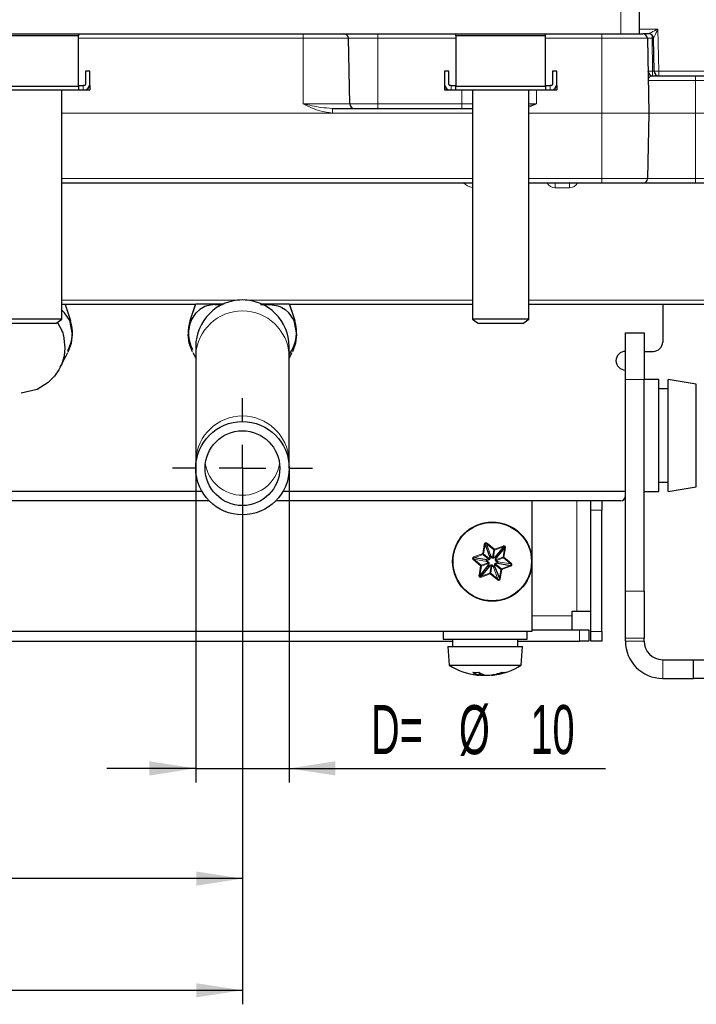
# Paper-space layout 'Blatt5' of a CAD drawing. Header units: millimetres. Extents: x 5 to 418, y 2 to 292.
# Tile 17 of 37: x 228 to 276, y 79 to 149. Entities that reach past the tile are written whole.
import ezdxf

# ---------------------------------------------------------------- set-up
doc = ezdxf.new("R2010")
doc.units = ezdxf.units.MM
doc.layers.add('SLD-0', color=7, linetype='Continuous')
doc.styles.add('SLDTEXTSTYLE0', font='TXT', dxfattribs={"width": 0.605})
doc.dimstyles.new('SLDDIMSTYLE5', dxfattribs={"dimtxt": 3.5, "dimasz": 3.302, "dimexe": 0, "dimexo": 0.0625, "dimgap": 0.875, "dimtad": 1, "dimlfac": 1.5, "dimrnd": 1e-09, "dimzin": 12, "dimdsep": 46, "dimtxsty": 'SLDTEXTSTYLE0', "dimsah": 1, "dimcen": 0.09, "dimadec": 0, "dimazin": 3, "dimtfac": 1, "dimtofl": 0, "dimtmove": 0, "dimatfit": 3, "dimfxl": 1, "dimfrac": 2, "dimtolj": 1, "dimtzin": 12, "dimarcsym": 0})
doc.dimstyles.new('SLDDIMSTYLE6', dxfattribs={"dimtxt": 3.5, "dimasz": 3.302, "dimexe": 0, "dimexo": 0.0625, "dimgap": 0.875, "dimtad": 1, "dimlfac": 1.5, "dimrnd": 1e-09, "dimzin": 12, "dimdsep": 46, "dimtxsty": 'SLDTEXTSTYLE0', "dimsah": 1, "dimcen": 0.09, "dimadec": 0, "dimazin": 3, "dimtfac": 1, "dimtmove": 0, "dimatfit": 0, "dimfxl": 1, "dimfrac": 2, "dimtolj": 1, "dimtzin": 12, "dimarcsym": 0})

# ---------------------------------------------------------------- blocks, each defined once
blk = doc.blocks.new('_D_28')
at = {"layer": 'SLD-0', "color": 7}
for p, q in [((137.875, 142.424), (137.885, 272.518)), ((287.208, 142.413), (287.218, 272.506)), ((137.885, 271.518), (287.218, 271.506))]:
    blk.add_line(p, q, dxfattribs=at)
for points in [[(137.885, 271.518), (141.187, 271.01), (141.187, 272.026)], [(287.218, 271.506), (283.916, 272.015), (283.916, 270.999)]]:
    blk.add_solid(points, dxfattribs=at)
at = {"layer": 'SLD-0', "color": 7, "insert": (208.541, 276.024), "char_height": 3.5, "attachment_point": 1, "rotation": 359.99554, "style": 'SLDTEXTSTYLE0'}
blk.add_mtext('224', dxfattribs=at)
blk = doc.blocks.new('_D_30')
at = {"layer": 'SLD-0', "color": 7}
for p, q in [((195.541, 117.085), (195.541, 86.8)), ((243.541, 117.085), (243.541, 86.8)), ((243.541, 87.8), (195.541, 87.8))]:
    blk.add_line(p, q, dxfattribs=at)
for centre, start, end in [((222.239, 90.486), 153.43495, 206.56505), ((216.843, 90.486), 333.43495, 26.56505)]:
    blk.add_arc(centre, 6.006, start, end, dxfattribs=at)
for points in [[(195.541, 87.8), (198.843, 87.292), (198.843, 88.308)], [(243.541, 87.8), (240.239, 88.308), (240.239, 87.292)]]:
    blk.add_solid(points, dxfattribs=at)
at = {"layer": 'SLD-0', "color": 7, "insert": (216.868, 92.311), "char_height": 3.5, "attachment_point": 1, "style": 'SLDTEXTSTYLE0'}
blk.add_mtext('72', dxfattribs=at)
blk = doc.blocks.new('_D_31')
at = {"layer": 'SLD-0', "color": 7}
for p, q in [((240.208, 117.085), (240.208, 94.662)), ((246.875, 117.085), (246.875, 94.662)), ((240.208, 95.662), (233.858, 95.662)), ((240.208, 95.662), (246.875, 95.662)), ((246.875, 95.662), (269.45, 95.662))]:
    blk.add_line(p, q, dxfattribs=at)
for points in [[(240.208, 95.662), (236.906, 96.17), (236.906, 95.154)], [(246.875, 95.662), (250.177, 95.154), (250.177, 96.17)]]:
    blk.add_solid(points, dxfattribs=at)
at = {"layer": 'SLD-0', "color": 7, "char_height": 3.5, "attachment_point": 1, "style": 'SLDTEXTSTYLE0'}
for s, insert in [('D=', (252.72, 100.184)), ('%%c', (259, 100.174)), ('10', (264.103, 100.184))]:
    blk.add_mtext(s, dxfattribs=dict(at, insert=insert))
blk = doc.blocks.new('_D_35')
at = {"layer": 'SLD-0', "color": 7}
for p, q in [((137.875, 142.424), (137.875, 78.829)), ((243.541, 117.085), (243.541, 78.829)), ((137.875, 79.829), (243.541, 79.829))]:
    blk.add_line(p, q, dxfattribs=at)
for points in [[(137.875, 79.829), (141.177, 79.321), (141.177, 80.337)], [(243.541, 79.829), (240.239, 80.337), (240.239, 79.321)]]:
    blk.add_solid(points, dxfattribs=at)
at = {"layer": 'SLD-0', "color": 7, "insert": (184.692, 84.34), "char_height": 3.5, "attachment_point": 1, "style": 'SLDTEXTSTYLE0'}
blk.add_mtext('158,5', dxfattribs=at)
blk = doc.blocks.new('SW_CENTERMARKSYMBOL_17')
at = {"layer": 'SLD-0', "color": 0}
for p, q in [((0, 3.333), (0, 5)), ((0, 0), (0, 1.667)), ((-3.333, 0), (-5, 0)), ((0, 0), (-1.667, 0)), ((0, 0), (0, -1.667)), ((0, 0), (1.667, 0)), ((3.333, 0), (5, 0)), ((0, -3.333), (0, -5))]:
    blk.add_line(p, q, dxfattribs=at)

psp = doc.layouts.new('Blatt5')

# ---------------------------------------------------------------- linework, layer by layer
at = {"color": 7, "linetype": 'Continuous', "lineweight": 18}
for p, q in [((270.5413, 148.0853), (270.5413, 149.7519)), ((271.8746, 148.4186), (273.2022, 148.4186)), ((273.2022, 148.4186), (273.2546, 145.4186)), ((247.8746, 147.7578), (231.8413, 147.7578)), ((247.8746, 147.7578), (247.8746, 148.0853)), ((247.8746, 143.0795), (247.8746, 147.7578)), ((251.1148, 147.7578), (247.8746, 147.7578)), ((253.208, 147.7578), (251.1148, 147.7578)), ((253.208, 147.7578), (253.208, 148.0853)), ((253.208, 143.0795), (253.208, 147.7578)), ((258.7746, 147.7578), (253.208, 147.7578)), ((269.208, 147.7578), (265.1746, 147.7578)), ((269.208, 147.7578), (269.208, 148.0853)), ((269.208, 142.4244), (269.208, 147.7578)), ((272.4481, 147.7578), (269.208, 147.7578)), ((272.7814, 147.7578), (272.7814, 147.989)), ((272.7814, 147.7578), (272.8223, 145.4128)), ((272.8803, 147.7578), (272.7814, 147.7578)), ((275.8746, 144.7578), (272.5005, 144.7578)), ((272.8223, 145.0853), (272.8223, 145.4128)), ((272.8223, 145.4128), (272.9213, 145.4128)), ((273.2546, 145.4186), (285.4746, 145.4186)), ((273.2546, 145.4186), (273.2546, 145.0853)), ((275.8746, 144.7578), (275.8746, 145.0853)), ((275.8746, 144.7578), (275.8746, 142.4244)), ((284.5413, 144.7578), (275.8746, 144.7578)), ((232.1713, 144.3853), (232.1713, 144.0853)), ((232.4635, 144.1451), (232.4635, 144.0853)), ((258.1524, 144.0853), (258.1524, 144.1451)), ((258.4446, 144.0853), (258.4446, 144.3853)), ((259.208, 143.0795), (259.208, 144.0853)), ((264.5413, 144.0853), (264.5413, 143.0795)), ((265.5046, 144.3853), (265.5046, 144.0853)), ((265.7969, 144.1451), (265.7969, 144.0853)), ((247.8746, 143.0795), (251.1964, 143.0795)), ((249.9627, 142.7519), (249.9627, 142.4244)), ((251.1964, 143.0795), (253.208, 143.0795)), ((253.208, 143.0795), (253.208, 142.7519)), ((253.208, 143.0795), (259.208, 143.0795)), ((259.208, 143.0795), (259.9746, 143.0795)), ((259.208, 143.0795), (259.208, 142.7519)), ((263.9746, 143.0795), (264.5413, 143.0795)), ((230.6413, 142.4244), (249.9627, 142.4244)), ((259.9746, 142.4128), (230.6413, 142.4128)), ((249.9627, 142.4244), (259.9746, 142.4244)), ((263.9746, 142.4244), (269.208, 142.4244)), ((269.208, 142.4128), (263.9746, 142.4128)), ((269.208, 142.4128), (269.208, 142.4244)), ((269.208, 142.4244), (272.5412, 142.4244)), ((272.5412, 142.4128), (269.208, 142.4128)), ((269.208, 137.7461), (269.208, 142.4128)), ((272.5412, 142.4244), (275.8746, 142.4244)), ((275.8746, 142.4128), (272.5412, 142.4128)), ((275.8746, 142.4244), (275.8746, 142.4128)), ((275.8746, 142.4244), (284.5413, 142.4244)), ((275.8746, 142.4128), (275.8746, 137.7461)), ((284.5413, 142.4128), (275.8746, 142.4128)), ((230.6413, 137.7461), (259.9746, 137.7461)), ((263.9746, 137.7461), (269.208, 137.7461)), ((269.208, 137.7461), (272.4597, 137.7461)), ((269.208, 137.4186), (269.208, 137.7461)), ((272.4597, 137.7461), (275.8746, 137.7461)), ((275.8746, 137.7461), (275.8746, 137.4186)), ((275.8746, 137.7461), (284.5413, 137.7461)), ((265.8689, 137.4186), (265.8689, 137.0911)), ((266.8804, 137.0911), (265.8689, 137.0911)), ((266.8804, 137.4186), (266.8804, 137.0911)), ((230.6413, 129.0795), (243.3444, 129.0795)), ((243.7381, 129.0795), (259.9746, 129.0795)), ((263.9746, 129.0795), (277.7293, 129.0795)), ((272.208, 123.4186), (270.8746, 123.4186)), ((267.408, 114.7519), (267.408, 106.8853)), ((269.208, 114.0853), (268.408, 114.0853)), ((261.0057, 111.7229), (261.523, 111.2947)), ((260.6901, 110.9852), (260.8023, 111.6473)), ((260.7519, 110.9747), (260.8641, 111.6368)), ((260.9658, 111.6746), (261.2816, 110.8247)), ((260.9658, 111.6746), (261.4831, 111.2464)), ((261.4831, 111.2464), (261.3957, 110.7303)), ((261.4574, 110.7198), (261.5449, 111.236)), ((261.523, 111.2947), (262.1525, 111.5286)), ((261.5449, 111.236), (262.1743, 111.4699)), ((262.2579, 111.4007), (262.1458, 110.7386)), ((262.3197, 111.3902), (262.2075, 110.7281)), ((260.5417, 110.1091), (260.0244, 110.5373)), ((260.0607, 110.7513), (260.6901, 110.9852)), ((260.5817, 110.1574), (260.0644, 110.5856)), ((260.9583, 110.4341), (260.0644, 110.5856)), ((260.0825, 110.6925), (260.712, 110.9264)), ((261.0724, 110.3397), (260.5817, 110.1574)), ((260.712, 110.9264), (261.1152, 110.5927)), ((261.1552, 110.6409), (260.7519, 110.9747)), ((260.9583, 110.4341), (261.0724, 110.3397)), ((261.1152, 110.5927), (260.9765, 110.5411)), ((261.1371, 110.5339), (260.9983, 110.4824)), ((260.9983, 110.4824), (261.1123, 110.388)), ((261.1799, 110.7869), (261.1552, 110.6409)), ((261.2417, 110.7764), (261.2169, 110.6305)), ((261.3557, 110.682), (261.2417, 110.7764)), ((261.3957, 110.7303), (261.2816, 110.8247)), ((261.5962, 110.7714), (261.4574, 110.7198)), ((261.618, 110.7127), (261.4792, 110.6611)), ((261.5933, 110.5667), (261.618, 110.7127)), ((261.6122, 110.3033), (261.751, 110.3549)), ((261.751, 110.3549), (261.6369, 110.4493)), ((262.1458, 110.7386), (261.655, 110.5562)), ((261.655, 110.5562), (261.6798, 110.7022)), ((261.6769, 110.4975), (262.1676, 110.6799)), ((261.7909, 110.4031), (261.6769, 110.4975)), ((262.6849, 110.2517), (261.7909, 110.4031)), ((262.1676, 110.6799), (262.6849, 110.2517)), ((262.2075, 110.7281), (262.7248, 110.2999)), ((260.4296, 109.447), (260.5417, 110.1091)), ((260.4913, 109.4365), (260.6035, 110.0986)), ((261.2044, 109.6013), (260.5749, 109.3674)), ((260.6035, 110.0986), (261.0942, 110.281)), ((261.0942, 110.281), (261.0695, 110.135)), ((261.156, 110.2705), (261.1313, 110.1246)), ((261.1313, 110.1246), (261.27, 110.1761)), ((261.1531, 110.0659), (261.2918, 110.1174)), ((261.2918, 110.1174), (261.2044, 109.6013)), ((261.2662, 109.5908), (261.3536, 110.107)), ((261.3536, 110.107), (261.4676, 110.0126)), ((261.3935, 110.1552), (261.5076, 110.0608)), ((261.4676, 110.0126), (261.7835, 109.1626)), ((261.5076, 110.0608), (261.5323, 110.2068)), ((261.5694, 110.0504), (261.5941, 110.1963)), ((261.5941, 110.1963), (261.9974, 109.8625)), ((261.634, 110.2446), (261.7728, 110.2961)), ((262.0373, 109.9108), (261.634, 110.2446)), ((261.9974, 109.8625), (261.8852, 109.2004)), ((262.0591, 109.8521), (261.947, 109.19)), ((262.6668, 110.1447), (262.0373, 109.9108)), ((262.6886, 110.086), (262.0591, 109.8521)), ((261.2262, 109.5426), (260.5967, 109.3086)), ((261.7435, 109.1144), (261.2262, 109.5426)), ((261.7835, 109.1626), (261.2662, 109.5908)), ((270.8746, 108.299), (272.208, 108.299)), ((267.0746, 106.5519), (264.208, 106.5519)), ((267.608, 104.752), (267.608, 105.5519)), ((268.408, 105.4186), (269.208, 105.4186)), ((272.208, 104.9656), (270.8746, 104.9656)), ((272.208, 104.752), (270.8746, 104.752)), ((273.5413, 103.4186), (273.5413, 102.0853))]:
    psp.add_line(p, q, dxfattribs=at)
at = {"color": 7, "linetype": 'Continuous', "lineweight": 25}
for p, q in [((271.8746, 148.0853), (271.8746, 149.7519)), ((154.5413, 148.0853), (270.5413, 148.0853)), ((231.8413, 147.9353), (225.4413, 147.9353)), ((231.8413, 148.0853), (231.8413, 147.9353)), ((231.8413, 144.3131), (231.8413, 147.9353)), ((251.1964, 143.0795), (251.1148, 147.7578)), ((258.7746, 147.9353), (258.7746, 148.0853)), ((265.1746, 147.9353), (258.7746, 147.9353)), ((258.7746, 147.9353), (258.7746, 144.3131)), ((265.1746, 147.9353), (265.1746, 148.0853)), ((265.1746, 144.3131), (265.1746, 147.9353)), ((270.5413, 148.0853), (271.8746, 148.0853)), ((271.8746, 148.0853), (272.1148, 148.0853)), ((272.5471, 148.0853), (272.1148, 148.0853)), ((272.4481, 147.7578), (272.5412, 142.4244)), ((272.9213, 145.4128), (272.8803, 147.7578)), ((232.3413, 145.4186), (232.3413, 144.4686)), ((232.6413, 145.4186), (232.3413, 145.4186)), ((232.6413, 144.4686), (232.6413, 145.4186)), ((258.2746, 145.4186), (257.9746, 145.4186)), ((257.9746, 145.4186), (257.9746, 144.4686)), ((258.2746, 144.4686), (258.2746, 145.4186)), ((265.6746, 145.4186), (265.6746, 144.4686)), ((265.9746, 145.4186), (265.6746, 145.4186)), ((265.9746, 144.4686), (265.9746, 145.4186)), ((272.7755, 145.0665), (272.8223, 145.0853)), ((272.8223, 145.0853), (275.8746, 145.0853)), ((275.8746, 145.0853), (284.5413, 145.0853)), ((225.4401, 144.0853), (231.8425, 144.0853)), ((231.8413, 144.3131), (225.4413, 144.3131)), ((230.6413, 127.7078), (230.6413, 144.0853)), ((231.8413, 144.3131), (231.8413, 144.0863)), ((231.8425, 144.0853), (231.8413, 144.0863)), ((231.8425, 144.3853), (232.1713, 144.3853)), ((231.8425, 144.0853), (232.1713, 144.0853)), ((232.258, 144.3853), (232.1713, 144.3853)), ((232.1713, 144.0853), (232.258, 144.0853)), ((232.258, 144.0853), (232.4635, 144.0853)), ((232.4635, 144.0853), (232.6413, 144.0853)), ((232.6413, 144.3853), (232.6321, 144.3853)), ((232.6413, 144.3853), (232.6413, 144.0853)), ((257.9746, 144.3853), (257.9746, 144.0853)), ((257.9838, 144.3853), (257.9746, 144.3853)), ((257.9746, 144.0853), (258.1524, 144.0853)), ((258.1524, 144.0853), (258.358, 144.0853)), ((258.4446, 144.3853), (258.358, 144.3853)), ((258.358, 144.0853), (258.4446, 144.0853)), ((258.4446, 144.3853), (258.7734, 144.3853)), ((258.4446, 144.0853), (258.7734, 144.0853)), ((258.7746, 144.0863), (258.7734, 144.0853)), ((258.7734, 144.0853), (265.1758, 144.0853)), ((258.7746, 144.0863), (258.7746, 144.3131)), ((265.1746, 144.3131), (258.7746, 144.3131)), ((259.9746, 144.0853), (259.9746, 127.7078)), ((263.9746, 127.7078), (263.9746, 144.0853)), ((265.1746, 144.3131), (265.1746, 144.0863)), ((265.1758, 144.0853), (265.1746, 144.0863)), ((265.1758, 144.3853), (265.5046, 144.3853)), ((265.1758, 144.0853), (265.5046, 144.0853)), ((265.5913, 144.3853), (265.5046, 144.3853)), ((265.5046, 144.0853), (265.5913, 144.0853)), ((265.5913, 144.0853), (265.7969, 144.0853)), ((265.7969, 144.0853), (265.9746, 144.0853)), ((265.9746, 144.3853), (265.9655, 144.3853)), ((265.9746, 144.3853), (265.9746, 144.0853)), ((249.9627, 142.7519), (259.9746, 142.7519)), ((272.5412, 142.4128), (272.4597, 137.7461)), ((259.9746, 137.4186), (230.6413, 137.4186)), ((269.208, 137.4186), (263.9746, 137.4186)), ((272.1265, 137.4186), (269.208, 137.4186)), ((275.8746, 137.4186), (272.1265, 137.4186)), ((284.5413, 137.4186), (275.8746, 137.4186)), ((230.8967, 128.7519), (230.6413, 128.7519)), ((240.1859, 128.7519), (230.8967, 128.7519)), ((230.8967, 128.7519), (231.2741, 127.6143)), ((239.8085, 127.6143), (240.208, 128.8186)), ((239.8085, 127.6143), (240.1859, 128.7519)), ((240.208, 128.8186), (242.2349, 128.8186)), ((241.5746, 128.7519), (242.1081, 128.7519)), ((244.8235, 128.7519), (245.508, 128.7519)), ((244.8477, 128.8186), (246.8746, 128.8186)), ((246.8746, 128.8186), (247.2741, 127.6143)), ((246.8967, 128.7519), (247.2741, 127.6143)), ((259.9746, 128.7519), (246.8967, 128.7519)), ((273.5413, 128.7519), (263.9746, 128.7519)), ((273.5413, 128.7519), (273.5413, 126.0853)), ((277.7293, 128.7519), (273.5413, 128.7519)), ((230.849, 128.1712), (230.5943, 128.3967)), ((231.208, 127.6138), (230.849, 128.1712)), ((239.8746, 127.6138), (240.2336, 128.1712)), ((240.2336, 128.1712), (240.4883, 128.3967)), ((246.5943, 128.3967), (246.849, 128.1712)), ((230.6413, 127.7078), (226.6413, 127.7078)), ((230.2323, 127.4186), (227.0503, 127.4186)), ((230.2323, 127.4186), (230.6413, 127.7078)), ((230.3289, 127.4869), (230.682, 126.8687)), ((231.4078, 126.6295), (231.208, 127.6138)), ((247.208, 127.6138), (247.4078, 126.6295)), ((259.9746, 127.7078), (260.3836, 127.4186)), ((263.9746, 127.7078), (259.9746, 127.7078)), ((263.5656, 127.4186), (260.3836, 127.4186)), ((263.5656, 127.4186), (263.9746, 127.7078)), ((230.7771, 126.5525), (230.8739, 125.6813)), ((231.3381, 125.9991), (231.4078, 126.6295)), ((239.7444, 125.9991), (239.6748, 126.6295)), ((247.4078, 126.6295), (247.3381, 125.9991)), ((270.8746, 126.7519), (272.208, 126.7519)), ((270.8746, 123.4186), (270.8746, 126.7519)), ((272.208, 126.7519), (272.208, 123.4186)), ((231.106, 125.3746), (231.3381, 125.9991)), ((239.9766, 125.3746), (239.7444, 125.9991)), ((247.3381, 125.9991), (247.106, 125.3746)), ((230.8076, 125.087), (230.6404, 124.5244)), ((230.8739, 125.6813), (230.8076, 125.087)), ((240.0014, 125.3281), (240.208, 124.9439)), ((240.208, 125.7519), (240.208, 125.1694)), ((240.208, 125.1694), (240.208, 117.6678)), ((246.8746, 125.1694), (246.8746, 125.7519)), ((246.8746, 124.9439), (247.0815, 125.3288)), ((246.8746, 117.6678), (246.8746, 125.1694)), ((272.208, 125.4186), (272.8746, 125.4186)), ((230.6404, 124.5244), (230.4352, 124.0977)), ((230.4352, 124.0977), (230.1188, 123.6383)), ((229.6811, 123.1961), (228.8866, 122.7021)), ((230.1188, 123.6383), (229.6811, 123.1961)), ((270.8746, 108.299), (270.8746, 123.4186)), ((273.2746, 123.4186), (272.208, 123.4186)), ((272.208, 108.299), (272.208, 123.4186)), ((273.2746, 115.4186), (273.2746, 123.4186)), ((275.9413, 123.0853), (273.9413, 123.4186)), ((273.9413, 115.4186), (273.9413, 123.4186)), ((275.9413, 115.7519), (275.9413, 123.0853)), ((228.8866, 122.7021), (227.7385, 122.4245)), ((273.9413, 122.7519), (273.2746, 122.7519)), ((240.208, 117.6678), (240.208, 117.0853)), ((246.8746, 117.0853), (246.8746, 117.6678)), ((273.2746, 116.0853), (273.9413, 116.0853)), ((240.6545, 115.4186), (198.428, 115.4186)), ((270.8746, 115.4186), (246.428, 115.4186)), ((272.208, 115.4186), (273.2746, 115.4186)), ((273.9413, 115.4186), (275.9413, 115.7519)), ((241.1608, 114.7519), (197.9218, 114.7519)), ((270.5413, 114.7519), (245.9218, 114.7519)), ((264.208, 114.7519), (264.208, 110.4186)), ((268.408, 114.0853), (268.408, 114.7519)), ((269.208, 114.7519), (269.208, 114.0853)), ((268.408, 105.4186), (268.408, 114.0853)), ((269.208, 105.4186), (269.208, 114.0853)), ((260.8641, 111.6368), (261.1799, 110.7869)), ((262.1743, 111.4699), (261.5962, 110.7714)), ((262.2579, 111.4007), (261.6798, 110.7022)), ((260.9765, 110.5411), (260.0825, 110.6925)), ((264.208, 110.4186), (264.208, 105.4186)), ((261.0695, 110.135), (260.4913, 109.4365)), ((261.1531, 110.0659), (260.5749, 109.3674)), ((261.5694, 110.0504), (261.8852, 109.2004)), ((261.7728, 110.2961), (262.6668, 110.1447)), ((270.8746, 104.9656), (270.8746, 108.299)), ((272.208, 108.299), (272.208, 104.9656)), ((267.0746, 106.8853), (267.408, 106.8853)), ((267.0746, 106.5519), (267.0746, 106.8853)), ((267.408, 106.8853), (268.408, 106.8853)), ((267.0746, 105.5519), (267.0746, 106.5519)), ((264.208, 105.4186), (217.5413, 105.4186)), ((257.8746, 105.4186), (257.8746, 104.8853)), ((263.8746, 104.8853), (263.8746, 105.4186)), ((264.208, 105.5519), (267.608, 105.5519)), ((267.608, 105.5519), (268.2746, 105.5519)), ((268.2746, 105.5519), (268.2746, 104.752)), ((268.408, 104.752), (268.408, 105.4186)), ((269.208, 105.4186), (269.208, 104.752)), ((223.208, 104.752), (258.5413, 104.752)), ((257.8746, 104.8853), (263.8746, 104.8853)), ((258.5413, 104.8853), (258.5413, 104.3519)), ((263.208, 104.3519), (263.208, 104.8853)), ((263.208, 104.752), (267.608, 104.752)), ((268.2746, 104.752), (267.608, 104.752)), ((269.208, 104.752), (268.408, 104.752)), ((270.8746, 104.752), (270.8746, 104.9656)), ((272.208, 104.752), (272.208, 104.9656)), ((258.208, 104.3519), (258.308, 103.0186)), ((258.208, 104.3519), (263.5413, 104.3519)), ((263.4413, 103.0186), (263.5413, 104.3519)), ((273.5413, 103.4186), (275.7413, 103.4186)), ((275.7413, 102.0853), (275.7413, 103.4186)), ((275.7413, 103.4186), (277.0746, 103.4186)), ((258.308, 103.0186), (263.4413, 103.0186)), ((260.4333, 102.5053), (260.4079, 102.3194)), ((260.4553, 102.4919), (260.4283, 102.308)), ((260.4321, 102.3334), (260.5387, 102.3194)), ((260.5334, 102.4479), (260.5387, 102.3194)), ((260.7335, 102.3599), (260.731, 102.308)), ((261.3172, 102.3334), (261.3209, 102.308)), ((261.4466, 102.3543), (261.4497, 102.3194)), ((273.5413, 102.0853), (275.7413, 102.0853)), ((277.0746, 102.0853), (275.7413, 102.0853))]:
    psp.add_line(p, q, dxfattribs=at)
at = {"color": 7, "linetype": 'Continuous', "lineweight": 18, "flags": 128}
for points in [[(272.5471, 148.0853), (272.5596, 148.0917), (272.5969, 148.1107), (272.6575, 148.1415), (272.7389, 148.1829), (272.8382, 148.2334), (272.9515, 148.2911), (273.0744, 148.3536), (273.2022, 148.4186)], [(273.2022, 148.4186), (273.1394, 148.2897), (273.079, 148.1657), (273.0234, 148.0515), (272.9746, 147.9513), (272.9346, 147.8691), (272.9048, 147.8081), (272.8865, 147.7705), (272.8803, 147.7578)], [(272.9213, 145.4128), (272.9277, 145.4129), (272.9466, 145.4132), (272.9774, 145.4138), (273.0189, 145.4145), (273.0694, 145.4154), (273.127, 145.4164), (273.1895, 145.4175), (273.2546, 145.4186)], [(261.0057, 111.7229), (260.9993, 111.715), (260.9929, 111.7074), (260.9869, 111.7001), (260.9813, 111.6934), (260.9763, 111.6873), (260.972, 111.6821), (260.9685, 111.6778), (260.9658, 111.6746)], [(260.8023, 111.6473), (260.8123, 111.6456), (260.8221, 111.6439), (260.8314, 111.6423), (260.84, 111.6409), (260.8478, 111.6396), (260.8544, 111.6384), (260.8599, 111.6375), (260.8641, 111.6368)], [(261.4831, 111.2464), (261.4858, 111.2497), (261.4893, 111.2539), (261.4936, 111.2592), (261.4987, 111.2652), (261.5042, 111.272), (261.5103, 111.2792), (261.5166, 111.2869), (261.523, 111.2947)], [(261.523, 111.2947), (261.5266, 111.2852), (261.53, 111.2759), (261.5333, 111.267), (261.5364, 111.2588), (261.5391, 111.2515), (261.5415, 111.2451), (261.5434, 111.2399), (261.5449, 111.236)], [(262.1525, 111.5286), (262.156, 111.5191), (262.1595, 111.5098), (262.1628, 111.501), (262.1658, 111.4928), (262.1686, 111.4854), (262.1709, 111.479), (262.1729, 111.4738), (262.1743, 111.4699)], [(262.3197, 111.3902), (262.3097, 111.3919), (262.2999, 111.3936), (262.2906, 111.3951), (262.282, 111.3966), (262.2742, 111.3979), (262.2675, 111.3991), (262.2621, 111.4), (262.2579, 111.4007)], [(260.0244, 110.5373), (260.0309, 110.5451), (260.0372, 110.5527), (260.0432, 110.56), (260.0488, 110.5667), (260.0538, 110.5728), (260.0581, 110.578), (260.0617, 110.5823), (260.0644, 110.5856)], [(260.0607, 110.7513), (260.0642, 110.7418), (260.0676, 110.7325), (260.0709, 110.7236), (260.074, 110.7154), (260.0767, 110.708), (260.0791, 110.7017), (260.081, 110.6965), (260.0825, 110.6925)], [(260.712, 110.9264), (260.7105, 110.9304), (260.7086, 110.9356), (260.7062, 110.942), (260.7035, 110.9493), (260.7004, 110.9575), (260.6971, 110.9664), (260.6937, 110.9757), (260.6901, 110.9852)], [(260.6901, 110.9852), (260.7001, 110.9835), (260.7099, 110.9818), (260.7192, 110.9802), (260.7278, 110.9788), (260.7356, 110.9775), (260.7423, 110.9763), (260.7478, 110.9754), (260.7519, 110.9747)], [(260.9983, 110.4824), (260.9918, 110.4746), (260.9855, 110.4669), (260.9795, 110.4597), (260.9739, 110.4529), (260.9689, 110.4469), (260.9646, 110.4416), (260.961, 110.4373), (260.9583, 110.4341)], [(260.9983, 110.4824), (260.9948, 110.4919), (260.9913, 110.5012), (260.988, 110.51), (260.985, 110.5182), (260.9822, 110.5256), (260.9799, 110.5319), (260.9779, 110.5372), (260.9765, 110.5411)], [(261.1123, 110.388), (261.1059, 110.3802), (261.0996, 110.3725), (261.0935, 110.3653), (261.088, 110.3585), (261.0829, 110.3525), (261.0786, 110.3472), (261.0751, 110.343), (261.0724, 110.3397)], [(261.1152, 110.5927), (261.1167, 110.5887), (261.1186, 110.5835), (261.121, 110.5771), (261.1237, 110.5698), (261.1268, 110.5616), (261.1301, 110.5527), (261.1335, 110.5434), (261.1371, 110.5339)], [(261.1552, 110.6409), (261.1593, 110.6402), (261.1648, 110.6393), (261.1715, 110.6382), (261.1792, 110.6368), (261.1879, 110.6354), (261.1972, 110.6338), (261.207, 110.6321), (261.2169, 110.6305)], [(261.1799, 110.7869), (261.184, 110.7862), (261.1895, 110.7852), (261.1962, 110.7841), (261.204, 110.7828), (261.2126, 110.7813), (261.2219, 110.7798), (261.2317, 110.7781), (261.2417, 110.7764)], [(261.2417, 110.7764), (261.2481, 110.7842), (261.2545, 110.7918), (261.2605, 110.7991), (261.2661, 110.8059), (261.2711, 110.8119), (261.2754, 110.8171), (261.2789, 110.8214), (261.2816, 110.8247)], [(261.3957, 110.7303), (261.393, 110.727), (261.3894, 110.7228), (261.3851, 110.7175), (261.3801, 110.7115), (261.3745, 110.7047), (261.3685, 110.6975), (261.3622, 110.6898), (261.3557, 110.682)], [(261.4574, 110.7198), (261.4589, 110.7159), (261.4608, 110.7107), (261.4632, 110.7043), (261.4659, 110.6969), (261.469, 110.6887), (261.4723, 110.6799), (261.4757, 110.6706), (261.4792, 110.6611)], [(261.655, 110.5562), (261.6509, 110.5569), (261.6454, 110.5579), (261.6387, 110.559), (261.631, 110.5603), (261.6224, 110.5618), (261.613, 110.5634), (261.6033, 110.565), (261.5933, 110.5667)], [(261.5962, 110.7714), (261.5976, 110.7674), (261.5996, 110.7622), (261.6019, 110.7559), (261.6047, 110.7485), (261.6077, 110.7403), (261.611, 110.7314), (261.6145, 110.7222), (261.618, 110.7127)], [(261.634, 110.2446), (261.6326, 110.2485), (261.6306, 110.2537), (261.6283, 110.2601), (261.6255, 110.2675), (261.6225, 110.2757), (261.6192, 110.2845), (261.6157, 110.2938), (261.6122, 110.3033)], [(261.618, 110.7127), (261.628, 110.711), (261.6378, 110.7093), (261.6471, 110.7077), (261.6557, 110.7063), (261.6635, 110.705), (261.6702, 110.7038), (261.6756, 110.7029), (261.6798, 110.7022)], [(261.6769, 110.4975), (261.6742, 110.4943), (261.6706, 110.49), (261.6663, 110.4848), (261.6613, 110.4787), (261.6557, 110.472), (261.6497, 110.4647), (261.6434, 110.4571), (261.6369, 110.4493)], [(261.7909, 110.4031), (261.7882, 110.3999), (261.7847, 110.3956), (261.7804, 110.3904), (261.7753, 110.3843), (261.7698, 110.3776), (261.7637, 110.3703), (261.7574, 110.3627), (261.751, 110.3549)], [(261.751, 110.3549), (261.7545, 110.3454), (261.7579, 110.3361), (261.7612, 110.3272), (261.7643, 110.319), (261.767, 110.3117), (261.7694, 110.3053), (261.7713, 110.3001), (261.7728, 110.2961)], [(262.1458, 110.7386), (262.1499, 110.7379), (262.1554, 110.737), (262.1621, 110.7358), (262.1698, 110.7345), (262.1785, 110.733), (262.1878, 110.7315), (262.1975, 110.7298), (262.2075, 110.7281)], [(262.2075, 110.7281), (262.2011, 110.7203), (262.1947, 110.7127), (262.1887, 110.7054), (262.1831, 110.6987), (262.1781, 110.6926), (262.1738, 110.6874), (262.1703, 110.6831), (262.1676, 110.6799)], [(260.5417, 110.1091), (260.5482, 110.1169), (260.5545, 110.1246), (260.5605, 110.1318), (260.5661, 110.1386), (260.5711, 110.1446), (260.5755, 110.1499), (260.579, 110.1541), (260.5817, 110.1574)], [(260.6035, 110.0986), (260.5994, 110.0993), (260.5939, 110.1003), (260.5872, 110.1014), (260.5794, 110.1027), (260.5708, 110.1042), (260.5615, 110.1058), (260.5517, 110.1074), (260.5417, 110.1091)], [(261.1313, 110.1246), (261.1213, 110.1263), (261.1115, 110.1279), (261.1022, 110.1295), (261.0936, 110.131), (261.0858, 110.1323), (261.0791, 110.1334), (261.0736, 110.1343), (261.0695, 110.135)], [(261.0942, 110.281), (261.0984, 110.2803), (261.1038, 110.2794), (261.1105, 110.2782), (261.1183, 110.2769), (261.1269, 110.2755), (261.1362, 110.2739), (261.146, 110.2722), (261.156, 110.2705)], [(261.1531, 110.0659), (261.1516, 110.0698), (261.1497, 110.075), (261.1473, 110.0814), (261.1446, 110.0887), (261.1415, 110.0969), (261.1382, 110.1058), (261.1348, 110.1151), (261.1313, 110.1246)], [(261.2262, 109.5426), (261.2227, 109.5521), (261.2192, 109.5613), (261.216, 109.5702), (261.2129, 109.5784), (261.2102, 109.5858), (261.2078, 109.5921), (261.2059, 109.5973), (261.2044, 109.6013)], [(261.2918, 110.1174), (261.2904, 110.1214), (261.2884, 110.1266), (261.2861, 110.1329), (261.2833, 110.1403), (261.2803, 110.1485), (261.277, 110.1574), (261.2735, 110.1666), (261.27, 110.1761)], [(261.3935, 110.1552), (261.3871, 110.1474), (261.3808, 110.1398), (261.3747, 110.1325), (261.3692, 110.1258), (261.3642, 110.1197), (261.3598, 110.1145), (261.3563, 110.1102), (261.3536, 110.107)], [(261.5076, 110.0608), (261.5011, 110.053), (261.4948, 110.0454), (261.4888, 110.0381), (261.4832, 110.0314), (261.4782, 110.0253), (261.4739, 110.0201), (261.4703, 110.0158), (261.4676, 110.0126)], [(261.5694, 110.0504), (261.5652, 110.0511), (261.5597, 110.052), (261.553, 110.0531), (261.5453, 110.0544), (261.5367, 110.0559), (261.5274, 110.0575), (261.5176, 110.0591), (261.5076, 110.0608)], [(261.5941, 110.1963), (261.5899, 110.197), (261.5845, 110.1979), (261.5778, 110.1991), (261.57, 110.2004), (261.5614, 110.2019), (261.5521, 110.2034), (261.5423, 110.2051), (261.5323, 110.2068)], [(262.0591, 109.8521), (262.0491, 109.8538), (262.0394, 109.8554), (262.03, 109.857), (262.0214, 109.8584), (262.0137, 109.8598), (262.007, 109.8609), (262.0015, 109.8618), (261.9974, 109.8625)], [(262.0373, 109.9108), (262.0388, 109.9068), (262.0407, 109.9016), (262.0431, 109.8953), (262.0458, 109.8879), (262.0488, 109.8797), (262.0521, 109.8709), (262.0556, 109.8616), (262.0591, 109.8521)], [(262.6886, 110.086), (262.6851, 110.0955), (262.6816, 110.1048), (262.6783, 110.1136), (262.6753, 110.1218), (262.6725, 110.1292), (262.6702, 110.1356), (262.6682, 110.1408), (262.6668, 110.1447)], [(262.7248, 110.2999), (262.7184, 110.2921), (262.7121, 110.2845), (262.706, 110.2772), (262.7005, 110.2705), (262.6954, 110.2644), (262.6911, 110.2592), (262.6876, 110.2549), (262.6849, 110.2517)], [(260.4296, 109.447), (260.4396, 109.4453), (260.4493, 109.4437), (260.4586, 109.4421), (260.4673, 109.4406), (260.475, 109.4393), (260.4817, 109.4382), (260.4872, 109.4372), (260.4913, 109.4365)], [(260.5967, 109.3086), (260.5932, 109.3181), (260.5898, 109.3274), (260.5865, 109.3363), (260.5834, 109.3445), (260.5807, 109.3519), (260.5783, 109.3582), (260.5764, 109.3634), (260.5749, 109.3674)], [(261.2662, 109.5908), (261.2635, 109.5876), (261.2599, 109.5833), (261.2556, 109.5781), (261.2506, 109.572), (261.245, 109.5653), (261.239, 109.558), (261.2327, 109.5504), (261.2262, 109.5426)], [(261.7435, 109.1144), (261.75, 109.1222), (261.7563, 109.1298), (261.7623, 109.1371), (261.7679, 109.1438), (261.7729, 109.1499), (261.7773, 109.1551), (261.7808, 109.1594), (261.7835, 109.1626)], [(261.947, 109.19), (261.937, 109.1917), (261.9272, 109.1933), (261.9179, 109.1949), (261.9093, 109.1963), (261.9015, 109.1977), (261.8948, 109.1988), (261.8893, 109.1997), (261.8852, 109.2004)]]:
    psp.add_lwpolyline(points, dxfattribs=at)
at = {"color": 7, "linetype": 'Continuous', "lineweight": 25}
for centre, radius in [((243.5413, 117.0853), 3.3333), ((243.5413, 117.0853), 2.6667), ((261.3746, 110.4186), 2.8333), ((261.3746, 110.4186), 2.8)]:
    psp.add_circle(centre, radius, dxfattribs=at)
for centre, radius, start, end in [((250.7815, 147.7519), 0.3333, 1, 90), ((272.1148, 147.7519), 0.3333, 1, 90), ((272.5471, 147.7519), 0.3333, 1, 90), ((272.8223, 145.4186), 0.3333, 181, 270), ((273.2546, 145.4186), 0.3333, 181, 270), ((232.258, 144.4686), 0.0833, 270, 0), ((232.258, 144.4686), 0.3833, 270, 0), ((258.358, 144.4686), 0.3833, 180, 270), ((258.358, 144.4686), 0.0833, 180, 270), ((265.5913, 144.4686), 0.3833, 270, 0), ((265.5913, 144.4686), 0.0833, 270, 0), ((251.5297, 143.0853), 0.3333, 181, 270), ((272.2079, 142.4186), 0.3333, 359, 1), ((272.1265, 137.7519), 0.3333, 270, 359), ((243.5413, 125.7519), 3.3333, 0, 180), ((241.5746, 126.9133), 1.8387, 90, 126.216085), ((245.508, 126.9133), 1.8387, 22.395845, 43.16813), ((228.7746, 126.7853), 2.6333, 330.56657, 18.349108), ((242.308, 126.7853), 2.6333, 161.650892, 206.292499), ((242.308, 126.7853), 2.6333, 161.650892, 207.634943), ((242.3262, 126.6035), 2.6516, 157.604155, 179.438722), ((244.7746, 126.7853), 2.6333, 322.889024, 18.349108), ((244.7746, 126.7853), 2.6333, 337.722053, 18.349108), ((227.5413, 125.7519), 3.3333, 13.896529, 19.574593), ((272.8746, 126.0853), 0.6667, 270, 0), ((270.8746, 124.7519), 0.6667, 90, 270), ((270.5413, 115.0853), 0.3333, 270, 0), ((273.5413, 104.7519), 2.6667, 180, 270), ((273.5413, 104.7519), 1.3333, 180, 270), ((260.8746, 107.1436), 4.8583, 238.109208, 263.210467), ((260.8746, 107.1436), 4.8583, 276.789533, 301.890792), ((260.2047, 106.3428), 3.8304, 266.884991, 273.115009), ((260.6733, 103.3942), 1.1071, 232.318714, 256.129958), ((260.5563, 104.4713), 2.1671, 263.196802, 266.614299), ((260.4552, 102.3796), 0.0765, 231.850753, 249.462866), ((261.2134, 103.7418), 1.4623, 236.807511, 256.573841), ((260.924, 107.1582), 4.8541, 265.447939, 267.722251), ((260.5842, 105.0679), 2.7639, 273.044885, 276.046925), ((261.165, 105.0674), 2.7634, 263.952696, 266.955182), ((260.8253, 107.1577), 4.8536, 272.277631, 274.552178), ((260.7274, 106.3906), 4.0997, 276.767671, 289.163999), ((261.193, 104.471), 2.1668, 273.385441, 276.803459), ((261.0046, 106.0592), 3.7662, 276.787114, 289.906091), ((262.1801, 103.5235), 1.0111, 263.935974, 276.064026)]:
    psp.add_arc(centre, radius, start, end, dxfattribs=at)
at = {"color": 7, "linetype": 'Continuous', "lineweight": 18}
for centre, radius, start, end in [((272.6557, 150.187), 4.7772, 268.000936, 271.999064), ((265.8689, 137.7578), 0.6667, 210.57902, 270), ((266.8804, 137.7578), 0.6667, 270, 329.42098), ((243.5413, 124.971), 3.3392, 3.40631, 176.59369), ((243.5413, 117.4694), 3.3392, 3.406298, 176.593702), ((243.5413, 117.838), 2.6875, 189.649736, 350.350264), ((261.5247, 111.3047), 0.0716, 234.43724, 286.334919), ((260.6824, 110.9916), 0.0716, 294.425241, 346.343728), ((261.0195, 110.4788), 0.0757, 124.635683, 216.132882), ((261.2492, 110.7562), 0.0757, 64.633409, 156.136708), ((261.6043, 110.6961), 0.0757, 4.629458, 96.13955), ((261.7297, 110.3585), 0.0757, 304.632686, 36.135879), ((262.217, 110.7317), 0.0716, 174.441833, 226.326246), ((260.5322, 110.1056), 0.0716, 354.440655, 46.328216), ((261.145, 110.1412), 0.0757, 184.630563, 276.138445), ((261.2245, 109.5326), 0.0716, 54.437187, 106.333454), ((261.5001, 110.081), 0.0757, 244.633409, 336.136708), ((262.0669, 109.8456), 0.0716, 114.433288, 166.337129)]:
    psp.add_arc(centre, radius, start, end, dxfattribs=at)
for centre, major_axis, ratio, start_param, end_param in [((272.7816, 147.7519), (0.3335, -0.0058), 0.0174285, 1.5717095, 3.1422013), ((260.2935, 137.7578), (1.1161, -0.0145), 0.5971594, 3.6970549, 4.430423)]:
    psp.add_ellipse(centre, major_axis=major_axis, ratio=ratio, start_param=start_param, end_param=end_param, dxfattribs=at)
for points, knots in [([(272.5005, 144.7578), (272.5005, 144.7584), (272.499, 144.848), (272.5594, 145.0016), (272.7211, 145.0502), (272.7755, 145.0665)], [0, 0, 0, 0, 0.00486691, 0.6653094, 1, 1, 1, 1]), ([(249.9627, 142.4244), (249.6591, 142.4628), (248.9297, 142.5549), (248.2658, 142.8948), (247.8773, 143.0782), (247.8746, 143.0795)], [0, 0, 0, 0, 0.4145592, 0.9959444, 1, 1, 1, 1]), ([(247.8746, 143.0795), (247.8777, 143.0788), (248.3011, 142.9889), (249.0022, 142.8237), (249.69, 142.7723), (249.9627, 142.7519)], [0, 0, 0, 0, 0.0044085, 0.6053386, 1, 1, 1, 1]), ([(264.5413, 143.0795), (264.5386, 143.0782), (264.3535, 142.9907), (264.1627, 142.9159), (263.9746, 142.8422)], [0, 0, 0, 0, 0.0145306, 1, 1, 1, 1]), ([(263.9746, 142.9683), (264.1603, 143.0032), (264.3491, 143.0386), (264.5382, 143.0788), (264.5413, 143.0795)], [0, 0, 0, 0, 0.98370155, 1, 1, 1, 1]), ([(260.8023, 111.6473), (260.8048, 111.6582), (260.8097, 111.6798), (260.826, 111.7095), (260.849, 111.7346), (260.8791, 111.7513), (260.913, 111.7585), (260.9467, 111.7546), (260.9788, 111.7428), (260.9966, 111.7297), (261.0057, 111.7229)], [0, 0, 0, 0, 0.12499176, 0.24574011, 0.37337049, 0.49995862, 0.62362212, 0.75418252, 0.87334662, 1, 1, 1, 1]), ([(260.8641, 111.6368), (260.8649, 111.6446), (260.8663, 111.6589), (260.8739, 111.6778), (260.8846, 111.6917), (260.8965, 111.6991), (260.907, 111.7017), (260.9184, 111.7022), (260.9331, 111.6986), (260.9503, 111.6893), (260.9603, 111.6798), (260.9658, 111.6746)], [0, 0, 0, 0, 0.158015, 0.2906966, 0.4022165, 0.4994525, 0.5544171, 0.6116164, 0.7201156, 0.8474496, 1, 1, 1, 1]), ([(262.1525, 111.5286), (262.1633, 111.5319), (262.1844, 111.5384), (262.2182, 111.5392), (262.2515, 111.5318), (262.281, 111.5141), (262.3042, 111.4883), (262.3176, 111.4572), (262.3235, 111.4235), (262.321, 111.4015), (262.3197, 111.3902)], [0, 0, 0, 0, 0.124987, 0.245743, 0.3733573, 0.4999551, 0.6236302, 0.7541825, 0.8733492, 1, 1, 1, 1]), ([(262.1743, 111.4699), (262.1838, 111.474), (262.1974, 111.48), (262.2168, 111.4815), (262.2298, 111.4797), (262.2412, 111.4749), (262.2505, 111.4672), (262.2574, 111.457), (262.2597, 111.4492), (262.2609, 111.4451)], [0, 0, 0, 0, 0.2972794, 0.4302074, 0.5512028, 0.6627521, 0.7705534, 0.8809961, 1, 1, 1, 1]), ([(262.2609, 111.4451), (262.2617, 111.4383), (262.2636, 111.4232), (262.2599, 111.4087), (262.2579, 111.4007)], [0, 0, 0, 0, 0.44711, 1, 1, 1, 1]), ([(260.0244, 110.5373), (260.0162, 110.5449), (260, 110.56), (259.9824, 110.5889), (259.9722, 110.6214), (259.9727, 110.6558), (259.9835, 110.6888), (260.0037, 110.716), (260.0299, 110.7379), (260.0502, 110.7467), (260.0607, 110.7513)], [0, 0, 0, 0, 0.1249933, 0.245746, 0.3733643, 0.4999597, 0.6236351, 0.7541856, 0.873354, 1, 1, 1, 1]), ([(260.0644, 110.5856), (260.058, 110.5901), (260.0464, 110.5985), (260.0338, 110.6146), (260.0271, 110.6308), (260.0266, 110.647), (260.0324, 110.6621), (260.0441, 110.6752), (260.0612, 110.6862), (260.075, 110.6903), (260.0825, 110.6925)], [0, 0, 0, 0, 0.1581931, 0.2910142, 0.40265, 0.4999911, 0.5973132, 0.7089458, 0.8417852, 1, 1, 1, 1]), ([(261.0942, 110.281), (261.0951, 110.2866), (261.0968, 110.2975), (261.0931, 110.314), (261.0851, 110.3289), (261.0767, 110.3361), (261.0724, 110.3397)], [0, 0, 0, 0, 0.2546661, 0.49998899, 0.74531917, 1, 1, 1, 1]), ([(261.1123, 110.388), (261.1203, 110.3804), (261.1362, 110.3652), (261.1512, 110.3357), (261.1592, 110.3034), (261.1571, 110.2816), (261.156, 110.2705)], [0, 0, 0, 0, 0.2504887, 0.4999541, 0.7479663, 1, 1, 1, 1]), ([(261.1152, 110.5927), (261.1205, 110.5947), (261.1308, 110.5987), (261.1433, 110.6101), (261.1521, 110.6245), (261.1542, 110.6354), (261.1552, 110.6409)], [0, 0, 0, 0, 0.254672, 0.499982, 0.7453199, 1, 1, 1, 1]), ([(261.2169, 110.6305), (261.2143, 110.6198), (261.2092, 110.5984), (261.1911, 110.5706), (261.1672, 110.5476), (261.1472, 110.5385), (261.1371, 110.5339)], [0, 0, 0, 0, 0.2504845, 0.4999463, 0.7479892, 1, 1, 1, 1]), ([(261.4792, 110.6611), (261.4687, 110.658), (261.4476, 110.6518), (261.4145, 110.6536), (261.3826, 110.6627), (261.3647, 110.6756), (261.3557, 110.682)], [0, 0, 0, 0, 0.2505014, 0.4999558, 0.7479781, 1, 1, 1, 1]), ([(261.3957, 110.7303), (261.4001, 110.7267), (261.4087, 110.7198), (261.4248, 110.7147), (261.4417, 110.7142), (261.4521, 110.7179), (261.4574, 110.7198)], [0, 0, 0, 0, 0.2572481, 0.5000206, 0.7456726, 1, 1, 1, 1]), ([(261.5323, 110.2068), (261.5349, 110.2175), (261.5401, 110.2388), (261.5582, 110.2666), (261.5821, 110.2897), (261.6021, 110.2987), (261.6122, 110.3033)], [0, 0, 0, 0, 0.2504757, 0.4999458, 0.7479889, 1, 1, 1, 1]), ([(261.6369, 110.4493), (261.629, 110.4569), (261.6131, 110.472), (261.5981, 110.5016), (261.59, 110.5338), (261.5922, 110.5557), (261.5933, 110.5667)], [0, 0, 0, 0, 0.2504911, 0.4999589, 0.7479734, 1, 1, 1, 1]), ([(261.655, 110.5562), (261.6541, 110.5506), (261.6523, 110.5396), (261.6553, 110.5288), (261.6568, 110.5235)], [0, 0, 0, 0, 0.51000618, 1, 1, 1, 1]), ([(261.6568, 110.5235), (261.6591, 110.5185), (261.6639, 110.5083), (261.6725, 110.5012), (261.6769, 110.4975)], [0, 0, 0, 0, 0.4854711, 1, 1, 1, 1]), ([(261.27, 110.1761), (261.2806, 110.1792), (261.3017, 110.1854), (261.3348, 110.1836), (261.3667, 110.1745), (261.3845, 110.1617), (261.3935, 110.1552)], [0, 0, 0, 0, 0.2505026, 0.4999585, 0.747982, 1, 1, 1, 1]), ([(261.3536, 110.107), (261.3492, 110.1105), (261.3406, 110.1174), (261.3245, 110.1225), (261.3076, 110.123), (261.2972, 110.1193), (261.2918, 110.1174)], [0, 0, 0, 0, 0.2546896, 0.5000512, 0.7453407, 1, 1, 1, 1]), ([(261.634, 110.2446), (261.6288, 110.2425), (261.6184, 110.2385), (261.606, 110.2271), (261.5971, 110.2128), (261.5951, 110.2019), (261.5941, 110.1963)], [0, 0, 0, 0, 0.2546798, 0.4999848, 0.7453301, 1, 1, 1, 1]), ([(262.7161, 110.22), (262.7179, 110.2162), (262.7212, 110.2091), (262.7228, 110.1974), (262.7212, 110.1861), (262.7163, 110.1753), (262.7082, 110.1654), (262.6924, 110.1528), (262.6774, 110.1481), (262.6668, 110.1447)], [0, 0, 0, 0, 0.1162187, 0.2215779, 0.3229648, 0.4297613, 0.5474376, 0.6800993, 1, 1, 1, 1]), ([(262.6849, 110.2517), (262.6917, 110.2469), (262.7039, 110.2383), (262.7123, 110.2256), (262.7161, 110.22)], [0, 0, 0, 0, 0.5529104, 1, 1, 1, 1]), ([(262.7248, 110.2999), (262.7331, 110.2923), (262.7493, 110.2772), (262.7669, 110.2483), (262.7771, 110.2158), (262.7766, 110.1814), (262.7658, 110.1484), (262.7455, 110.1212), (262.7194, 110.0993), (262.6991, 110.0905), (262.6886, 110.086)], [0, 0, 0, 0, 0.1249904, 0.2457435, 0.3733622, 0.499958, 0.6236339, 0.7541848, 0.8733536, 1, 1, 1, 1]), ([(260.5967, 109.3086), (260.586, 109.3053), (260.5649, 109.2988), (260.531, 109.2981), (260.4978, 109.3055), (260.4682, 109.3231), (260.4451, 109.349), (260.4316, 109.3801), (260.4257, 109.4137), (260.4283, 109.4357), (260.4296, 109.447)], [0, 0, 0, 0, 0.124987, 0.245743, 0.3733573, 0.4999551, 0.6236302, 0.7541825, 0.8733492, 1, 1, 1, 1]), ([(260.5749, 109.3674), (260.5678, 109.3642), (260.5547, 109.3583), (260.5345, 109.3554), (260.5171, 109.3577), (260.5028, 109.3653), (260.4927, 109.378), (260.4872, 109.3946), (260.4862, 109.415), (260.4895, 109.429), (260.4913, 109.4365)], [0, 0, 0, 0, 0.1581995, 0.2910317, 0.4026683, 0.5000043, 0.5973155, 0.7089526, 0.8417897, 1, 1, 1, 1]), ([(261.947, 109.19), (261.9445, 109.179), (261.9395, 109.1574), (261.9233, 109.1277), (261.9002, 109.1027), (261.8702, 109.0859), (261.8362, 109.0788), (261.8025, 109.0827), (261.7705, 109.0944), (261.7527, 109.1076), (261.7435, 109.1144)], [0, 0, 0, 0, 0.12498758, 0.24573619, 0.37335418, 0.49995871, 0.62362341, 0.75418456, 0.87334891, 1, 1, 1, 1]), ([(261.8505, 109.1379), (261.8456, 109.1368), (261.835, 109.1342), (261.8177, 109.1381), (261.7996, 109.1474), (261.7892, 109.1572), (261.7835, 109.1626)], [0, 0, 0, 0, 0.1946363, 0.4179198, 0.6836014, 1, 1, 1, 1]), ([(261.8852, 109.2004), (261.8844, 109.1926), (261.883, 109.1783), (261.8753, 109.1596), (261.8647, 109.1452), (261.855, 109.1403), (261.8505, 109.1379)], [0, 0, 0, 0, 0.3164075, 0.582086, 0.8053309, 1, 1, 1, 1])]:
    psp.add_open_spline(points, degree=3, knots=knots, dxfattribs=at)
at = {"color": 7, "linetype": 'Continuous', "lineweight": 25}
for points, knots in [([(245.508, 128.7519), (245.7032, 128.736), (246.0936, 128.7042), (246.4274, 128.4992), (246.5943, 128.3967)], [0, 0, 0, 0, 0.5000004, 1, 1, 1, 1]), ([(230.5334, 124.2827), (230.62, 124.4549), (230.794, 124.8006), (230.9854, 125.1523), (231.0815, 125.3288)], [0, 0, 0, 0, 0.49802348, 1, 1, 1, 1])]:
    psp.add_open_spline(points, degree=3, knots=knots, dxfattribs=at)

# ---------------------------------------------------------------- block references
at = {"layer": 'SLD-0', "color": 7}
psp.add_blockref('SW_CENTERMARKSYMBOL_17', (243.5413, 117.0853), dxfattribs=at)

# ---------------------------------------------------------------- dimensions: what is measured, and where the dimension line sits
dim = psp.add_linear_dim(base=(287.2179, 271.5064), p1=(137.8747, 142.4244), p2=(287.2079, 142.4128), angle=359.995536, dimstyle='SLDDIMSTYLE5', dxfattribs=at)
dim.commit()
dim.dimension.update_dxf_attribs({"geometry": '_D_28', "text_midpoint": (212.5514, 271.5122), "dimtype": 160})
dim = psp.add_linear_dim(base=(243.5413, 79.8287), p1=(137.8747, 142.4244), p2=(243.5413, 117.0853), dimstyle='SLDDIMSTYLE5', dxfattribs=at)
dim.commit()
dim.dimension.update_dxf_attribs({"geometry": '_D_35', "text_midpoint": (190.708, 79.8287), "dimtype": 160})
for base, p1, p2, text, dimstyle, picture, middle in [((195.5413, 87.7998), (243.5413, 117.0853), (195.5413, 117.0853), '(<>)', 'SLDDIMSTYLE5', '_D_30', (219.5413, 87.7998)), ((246.8746, 95.6623), (240.208, 117.0853), (246.8746, 117.0853), 'D=%%c<>', 'SLDDIMSTYLE6', '_D_31', (261.0849, 95.6623))]:
    dim = psp.add_linear_dim(base=base, p1=p1, p2=p2, text=text, dimstyle=dimstyle, dxfattribs=at)
    dim.commit()
    dim.dimension.update_dxf_attribs({"geometry": picture, "text_midpoint": middle, "dimtype": 160})

doc.saveas('drawing.dxf')
